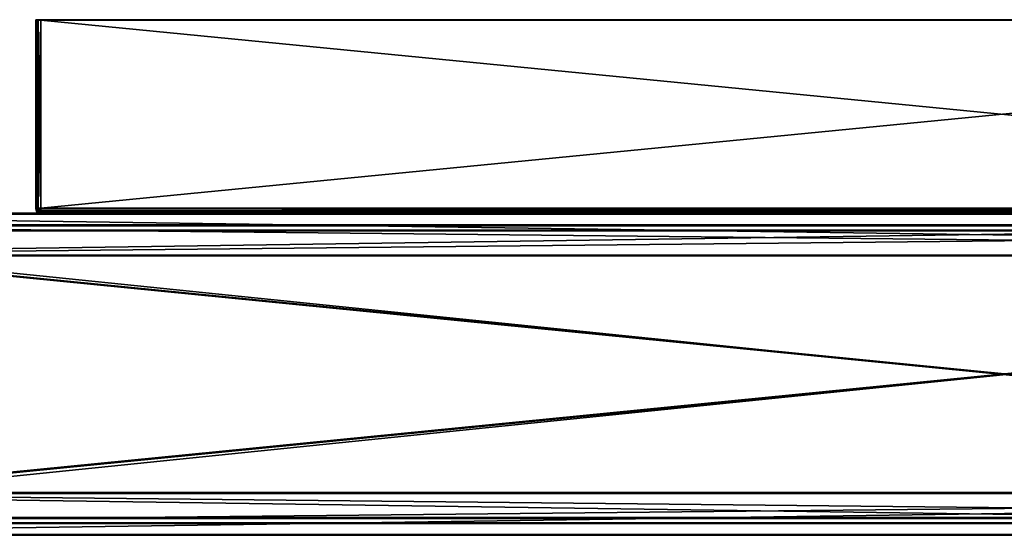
# Model space of a CAD drawing. Extents: x 3 to 633, y 0 to 102.
# Tile 4 of 8: x 125 to 318, y 0 to 102. Entities that reach past the tile are written whole.
import ezdxf

# ---------------------------------------------------------------- set-up
doc = ezdxf.new("R2010")
doc.units = 0
doc.header["$LTSCALE"] = 25.4
doc.layers.get('0').update_dxf_attribs({"color": 13, "linetype": 'CONTINUOUS'})

# ---------------------------------------------------------------- blocks, each defined once
blk = doc.blocks.new('SOFT-WALL-LED-60X6-7541-75')
at = {"color": 251}
for p, q in [((128.15, 101.46, 48.96), (128.15, 101.57, 13.96)), ((128.15, 101.57, 13.96), (128.15, 64.57, 13.85)), ((128.28, 101.57, 13.46), (128.15, 101.57, 13.96)), ((128.15, 101.46, 48.96), (128.15, 101.57, 13.96)), ((128.15, 101.57, 13.96), (128.15, 64.57, 13.85)), ((128.28, 101.57, 13.46), (128.15, 101.57, 13.96)), ((128.15, 64.46, 48.85), (128.15, 101.46, 48.96)), ((128.15, 101.46, 48.96), (128.28, 101.46, 49.46)), ((128.15, 101.46, 48.96), (128.28, 101.46, 49.46)), ((128.15, 64.46, 48.85), (128.15, 101.46, 48.96)), ((128.65, 101.57, 13.1), (128.28, 101.57, 13.46)), ((128.28, 64.57, 13.35), (128.28, 101.57, 13.46)), ((128.65, 101.57, 13.1), (128.28, 101.57, 13.46)), ((128.28, 64.57, 13.35), (128.28, 101.57, 13.46)), ((128.28, 101.46, 49.46), (128.65, 101.46, 49.83)), ((128.28, 64.46, 49.35), (128.28, 101.46, 49.46)), ((128.28, 101.46, 49.46), (128.65, 101.46, 49.83)), ((128.28, 64.46, 49.35), (128.28, 101.46, 49.46)), ((129.15, 101.57, 12.96), (128.65, 101.57, 13.1)), ((128.65, 64.57, 12.99), (128.65, 101.57, 13.1)), ((129.15, 101.57, 12.96), (128.65, 101.57, 13.1)), ((128.65, 64.57, 12.99), (128.65, 101.57, 13.1)), ((128.65, 101.46, 49.83), (129.15, 101.46, 49.96)), ((128.65, 64.46, 49.72), (128.65, 101.46, 49.83)), ((128.65, 101.46, 49.83), (129.15, 101.46, 49.96)), ((128.65, 64.46, 49.72), (128.65, 101.46, 49.83)), ((129.15, 64.57, 12.85), (129.15, 101.57, 12.96)), ((129.15, 101.57, 12.96), (507.15, 101.57, 12.96)), ((129.15, 101.57, 12.96), (507.15, 101.57, 12.96)), ((129.15, 64.57, 12.85), (129.15, 101.57, 12.96)), ((507.15, 101.46, 49.96), (129.15, 101.46, 49.96)), ((129.15, 101.46, 49.96), (129.15, 64.46, 49.85)), ((507.15, 101.46, 49.96), (129.15, 101.46, 49.96)), ((129.15, 101.46, 49.96), (129.15, 64.46, 49.85)), ((128.15, 64.57, 13.85), (128.15, 64.46, 48.85)), ((128.28, 64.57, 13.35), (128.15, 64.57, 13.85)), ((128.28, 64.07, 13.85), (128.15, 64.57, 13.85)), ((128.28, 64.57, 13.35), (128.15, 64.57, 13.85)), ((128.15, 64.57, 13.85), (128.15, 64.46, 48.85)), ((128.28, 64.07, 13.85), (128.15, 64.57, 13.85)), ((128.28, 63.96, 48.85), (128.15, 64.46, 48.85)), ((128.15, 64.46, 48.85), (128.28, 64.46, 49.35)), ((128.28, 63.96, 48.85), (128.15, 64.46, 48.85)), ((128.28, 64.03, 49.1), (128.15, 64.46, 48.85)), ((128.28, 64.21, 49.28), (128.15, 64.46, 48.85)), ((128.28, 64.03, 49.1), (128.15, 64.46, 48.85)), ((128.15, 64.46, 48.85), (128.28, 64.46, 49.35)), ((128.28, 64.21, 49.28), (128.15, 64.46, 48.85)), ((128.65, 64.57, 12.99), (128.28, 64.57, 13.35)), ((128.28, 64.57, 13.35), (128.4, 64.14, 13.35)), ((128.28, 64.57, 13.35), (128.4, 64.14, 13.35)), ((128.65, 64.57, 12.99), (128.28, 64.57, 13.35)), ((128.28, 64.46, 49.35), (128.65, 64.46, 49.72)), ((128.28, 64.46, 49.35), (128.65, 64.46, 49.72)), ((128.28, 64.46, 49.35), (128.28, 64.21, 49.28)), ((128.28, 64.46, 49.35), (128.28, 64.21, 49.28)), ((128.28, 64.21, 49.28), (128.65, 64.03, 49.6)), ((128.28, 64.21, 49.28), (128.28, 64.03, 49.1)), ((128.28, 64.21, 49.28), (128.65, 64.03, 49.6)), ((128.28, 64.21, 49.28), (128.28, 64.03, 49.1)), ((128.4, 64.14, 13.35), (128.28, 64.07, 13.85)), ((128.4, 64.14, 13.35), (128.28, 64.07, 13.85)), ((128.65, 63.7, 13.85), (128.28, 64.07, 13.85)), ((128.28, 63.96, 48.85), (128.28, 64.07, 13.85)), ((128.65, 63.7, 13.85), (128.28, 64.07, 13.85)), ((128.28, 63.96, 48.85), (128.28, 64.07, 13.85)), ((128.28, 63.96, 48.85), (128.28, 64.03, 49.1)), ((128.28, 64.03, 49.1), (128.65, 63.71, 49.28)), ((128.28, 63.96, 48.85), (128.28, 64.03, 49.1)), ((128.28, 64.03, 49.1), (128.65, 63.71, 49.28)), ((128.65, 63.6, 48.85), (128.28, 63.96, 48.85)), ((128.65, 63.6, 48.85), (128.28, 63.96, 48.85)), ((128.72, 64.32, 12.98), (128.4, 64.14, 13.35)), ((128.72, 64.32, 12.98), (128.4, 64.14, 13.35)), ((128.72, 63.82, 13.35), (128.4, 64.14, 13.35)), ((128.72, 63.82, 13.35), (128.4, 64.14, 13.35)), ((129.15, 64.57, 12.85), (128.65, 64.57, 12.99)), ((128.65, 64.57, 12.99), (128.72, 64.32, 12.98)), ((128.65, 64.57, 12.99), (128.72, 64.32, 12.98)), ((129.15, 64.57, 12.85), (128.65, 64.57, 12.99)), ((128.65, 64.46, 49.72), (129.15, 64.46, 49.85)), ((128.65, 64.46, 49.72), (128.65, 64.03, 49.6)), ((128.65, 64.46, 49.72), (129.15, 64.46, 49.85)), ((128.65, 64.46, 49.72), (128.65, 64.03, 49.6)), ((128.65, 64.03, 49.6), (129.15, 63.96, 49.72)), ((128.65, 63.71, 49.28), (128.65, 64.03, 49.6)), ((128.65, 63.71, 49.28), (128.65, 64.03, 49.6)), ((128.65, 64.03, 49.6), (129.15, 63.96, 49.72)), ((128.72, 63.82, 13.35), (128.65, 63.7, 13.85)), ((128.72, 63.82, 13.35), (128.65, 63.7, 13.85)), ((128.72, 64.32, 12.98), (129.15, 64.57, 12.85)), ((128.72, 64.32, 12.98), (129.15, 64.57, 12.85)), ((128.72, 64.32, 12.98), (128.9, 64.14, 12.98)), ((128.72, 64.32, 12.98), (128.9, 64.14, 12.98)), ((128.9, 64.14, 12.98), (128.72, 63.82, 13.35)), ((128.9, 64.14, 12.98), (128.72, 63.82, 13.35)), ((129.15, 63.7, 13.35), (128.72, 63.82, 13.35)), ((129.15, 63.7, 13.35), (128.72, 63.82, 13.35)), ((128.9, 64.14, 12.98), (129.15, 64.57, 12.85)), ((128.9, 64.14, 12.98), (129.15, 64.57, 12.85)), ((129.15, 64.07, 12.98), (128.9, 64.14, 12.98)), ((129.15, 64.07, 12.98), (128.9, 64.14, 12.98)), ((507.15, 64.57, 12.85), (129.15, 64.57, 12.85)), ((129.15, 64.07, 12.98), (129.15, 64.57, 12.85)), ((507.15, 64.57, 12.85), (129.15, 64.57, 12.85)), ((129.15, 64.07, 12.98), (129.15, 64.57, 12.85)), ((129.15, 64.46, 49.85), (507.15, 64.46, 49.85)), ((129.15, 63.96, 49.72), (129.15, 64.46, 49.85)), ((129.15, 64.46, 49.85), (507.15, 64.46, 49.85)), ((129.15, 63.96, 49.72), (129.15, 64.46, 49.85)), ((129.15, 63.7, 13.35), (129.15, 64.07, 12.98)), ((129.15, 64.07, 12.98), (507.15, 64.07, 12.98)), ((129.15, 64.07, 12.98), (507.15, 64.07, 12.98)), ((129.15, 63.7, 13.35), (129.15, 64.07, 12.98)), ((129.15, 63.6, 49.35), (129.15, 63.96, 49.72)), ((507.15, 63.96, 49.72), (129.15, 63.96, 49.72)), ((129.15, 63.6, 49.35), (129.15, 63.96, 49.72)), ((507.15, 63.96, 49.72), (129.15, 63.96, 49.72)), ((603.15, 63.61, 0.6), (33.15, 63.61, 0.6)), ((603.15, 63.61, 0.6), (33.15, 63.61, 0.6)), ((33.15, 63.43, 60.6), (603.15, 63.43, 60.6)), ((33.15, 63.43, 60.6), (603.15, 63.43, 60.6)), ((128.65, 63.6, 48.85), (128.65, 63.71, 49.28)), ((128.65, 63.71, 49.28), (129.15, 63.6, 49.35)), ((128.65, 63.6, 48.85), (128.65, 63.71, 49.28)), ((128.65, 63.71, 49.28), (129.15, 63.6, 49.35)), ((129.15, 63.57, 13.85), (128.65, 63.7, 13.85)), ((128.65, 63.6, 48.85), (128.65, 63.7, 13.85)), ((129.15, 63.57, 13.85), (128.65, 63.7, 13.85)), ((128.65, 63.6, 48.85), (128.65, 63.7, 13.85)), ((129.15, 63.46, 48.85), (128.65, 63.6, 48.85)), ((129.15, 63.46, 48.85), (128.65, 63.6, 48.85)), ((129.15, 63.57, 13.85), (129.15, 63.7, 13.35)), ((129.15, 63.7, 13.35), (507.15, 63.7, 13.35)), ((129.15, 63.7, 13.35), (507.15, 63.7, 13.35)), ((129.15, 63.57, 13.85), (129.15, 63.7, 13.35)), ((129.15, 63.46, 48.85), (129.15, 63.6, 49.35)), ((507.15, 63.6, 49.35), (129.15, 63.6, 49.35)), ((129.15, 63.46, 48.85), (129.15, 63.6, 49.35)), ((507.15, 63.6, 49.35), (129.15, 63.6, 49.35)), ((129.15, 63.46, 48.85), (129.15, 63.57, 13.85)), ((129.15, 63.57, 13.85), (507.15, 63.57, 13.85)), ((129.15, 63.57, 13.85), (507.15, 63.57, 13.85)), ((129.15, 63.46, 48.85), (129.15, 63.57, 13.85)), ((507.15, 63.46, 48.85), (129.15, 63.46, 48.85)), ((507.15, 63.46, 48.85), (129.15, 63.46, 48.85)), ((33.15, 61.3, 2.89), (603.15, 61.3, 2.89)), ((33.15, 61.3, 2.89), (603.15, 61.3, 2.89)), ((603.15, 61.13, 58.29), (33.15, 61.13, 58.29)), ((603.15, 61.13, 58.29), (33.15, 61.13, 58.29)), ((603.15, 55.41, 0.57), (33.15, 55.41, 0.57)), ((603.15, 55.41, 0.57), (33.15, 55.41, 0.57)), ((603.15, 55.4, 2.87), (33.15, 55.4, 2.87)), ((603.15, 55.4, 2.87), (33.15, 55.4, 2.87)), ((33.15, 55.23, 60.57), (603.15, 55.23, 60.57)), ((603.15, 55.23, 58.27), (33.15, 55.23, 58.27)), ((33.15, 55.23, 60.57), (603.15, 55.23, 60.57)), ((603.15, 55.23, 58.27), (33.15, 55.23, 58.27)), ((33.15, 8.81, 0.43), (603.15, 8.81, 0.43)), ((33.15, 8.81, 0.43), (603.15, 8.81, 0.43)), ((33.15, 8.8, 2.73), (603.15, 8.8, 2.73)), ((33.15, 8.8, 2.73), (603.15, 8.8, 2.73)), ((603.15, 8.63, 60.43), (33.15, 8.63, 60.43)), ((33.15, 8.63, 58.13), (603.15, 8.63, 58.13)), ((603.15, 8.63, 60.43), (33.15, 8.63, 60.43)), ((33.15, 8.63, 58.13), (603.15, 8.63, 58.13)), ((603.15, 2.9, 2.71), (33.15, 2.9, 2.71)), ((603.15, 2.9, 2.71), (33.15, 2.9, 2.71)), ((33.15, 2.73, 58.11), (603.15, 2.73, 58.11)), ((33.15, 2.73, 58.11), (603.15, 2.73, 58.11)), ((33.15, 0.61, 0.41), (603.15, 0.61, 0.41)), ((33.15, 0.61, 0.41), (603.15, 0.61, 0.41)), ((603.15, 0.43, 60.41), (33.15, 0.43, 60.41)), ((603.15, 0.43, 60.41), (33.15, 0.43, 60.41))]:
    blk.add_line(p, q, dxfattribs=at)
at = {"color": 7}
for p, q in [((603.15, 61.13, 61.09), (33.15, 61.13, 61.09)), ((603.15, 61.13, 61.09), (33.15, 61.13, 61.09)), ((33.15, 61.12, 62.09), (603.15, 61.12, 62.09)), ((33.15, 61.12, 62.09), (603.15, 61.12, 62.09)), ((33.15, 60.3, 4.39), (603.15, 60.3, 4.39)), ((603.15, 60.3, 3.39), (33.15, 60.3, 3.39)), ((33.15, 60.3, 4.39), (603.15, 60.3, 4.39)), ((603.15, 60.3, 3.39), (33.15, 60.3, 3.39)), ((603.15, 3.9, 4.22), (33.15, 3.9, 4.22)), ((33.15, 3.9, 3.22), (603.15, 3.9, 3.22)), ((603.15, 3.9, 4.22), (33.15, 3.9, 4.22)), ((33.15, 3.9, 3.22), (603.15, 3.9, 3.22)), ((33.15, 2.73, 60.91), (603.15, 2.73, 60.91)), ((33.15, 2.73, 60.91), (603.15, 2.73, 60.91)), ((603.15, 2.72, 61.91), (33.15, 2.72, 61.91)), ((603.15, 2.72, 61.91), (33.15, 2.72, 61.91))]:
    blk.add_line(p, q, dxfattribs=at)
at = {"color": 0}
for p, q in [((603.15, 60.14, 56.79), (33.15, 60.14, 56.79)), ((33.15, 60.14, 57.79), (603.15, 60.14, 57.79)), ((603.15, 60.14, 56.79), (33.15, 60.14, 56.79)), ((33.15, 60.14, 57.79), (603.15, 60.14, 57.79)), ((33.15, 3.74, 56.62), (603.15, 3.74, 56.62)), ((603.15, 3.74, 57.62), (33.15, 3.74, 57.62)), ((33.15, 3.74, 56.62), (603.15, 3.74, 56.62)), ((603.15, 3.74, 57.62), (33.15, 3.74, 57.62))]:
    blk.add_line(p, q, dxfattribs=at)
at = {"color": 251}
mesh = blk.add_polyface(dxfattribs=at)
corners = [(128.15, 101.46, 48.96), (128.15, 64.57, 13.85), (128.15, 64.46, 48.85), (128.15, 101.57, 13.96)]
mesh.append_faces([[corners[k] for k in face] for face in [(0, 1, 2), (1, 0, 3)]], dxfattribs={"vtx0": -1, "color": 251})
mesh = blk.add_polyface(dxfattribs=at)
corners = [(128.65, 101.57, 13.1), (507.15, 101.57, 12.96), (129.15, 101.57, 12.96), (507.65, 101.57, 13.1), (128.28, 101.57, 13.46), (508.02, 101.57, 13.46), (128.15, 101.57, 13.96), (508.15, 101.57, 13.96), (128.15, 101.46, 48.96), (508.15, 101.46, 48.96), (128.28, 101.46, 49.46), (508.02, 101.46, 49.46), (128.65, 101.46, 49.83), (507.65, 101.46, 49.83), (129.15, 101.46, 49.96), (507.15, 101.46, 49.96)]
mesh.append_faces([[corners[k] for k in face] for face in [(0, 1, 2), (13, 14, 15)]], dxfattribs={"vtx0": -1, "color": 251})
mesh.append_faces([[corners[k] for k in face] for face in [(1, 0, 3), (3, 4, 5), (5, 6, 7), (7, 8, 9), (9, 10, 11), (11, 12, 13)]], dxfattribs={"vtx0": -1, "vtx1": -1, "color": 251})
mesh.append_faces([[corners[k] for k in face] for face in [(3, 0, 4), (5, 4, 6), (7, 6, 8), (9, 8, 10), (11, 10, 12), (13, 12, 14)]], dxfattribs={"vtx0": -1, "vtx2": -1, "color": 251})
mesh = blk.add_polyface(dxfattribs=at)
corners = [(128.15, 101.57, 13.96), (128.28, 64.57, 13.35), (128.15, 64.57, 13.85), (128.28, 101.57, 13.46)]
mesh.append_faces([[corners[k] for k in face] for face in [(0, 1, 2), (1, 0, 3)]], dxfattribs={"vtx0": -1, "color": 251})
mesh = blk.add_polyface(dxfattribs=at)
corners = [(128.28, 101.46, 49.46), (128.15, 64.46, 48.85), (128.28, 64.46, 49.35), (128.15, 101.46, 48.96)]
mesh.append_faces([[corners[k] for k in face] for face in [(0, 1, 2), (1, 0, 3)]], dxfattribs={"vtx0": -1, "color": 251})
mesh = blk.add_polyface(dxfattribs=at)
corners = [(128.28, 101.57, 13.46), (128.65, 64.57, 12.99), (128.28, 64.57, 13.35), (128.65, 101.57, 13.1)]
mesh.append_faces([[corners[k] for k in face] for face in [(0, 1, 2), (1, 0, 3)]], dxfattribs={"vtx0": -1, "color": 251})
mesh = blk.add_polyface(dxfattribs=at)
corners = [(128.65, 101.46, 49.83), (128.28, 64.46, 49.35), (128.65, 64.46, 49.72), (128.28, 101.46, 49.46)]
mesh.append_faces([[corners[k] for k in face] for face in [(0, 1, 2), (1, 0, 3)]], dxfattribs={"vtx0": -1, "color": 251})
mesh = blk.add_polyface(dxfattribs=at)
corners = [(129.15, 101.57, 12.96), (128.65, 64.57, 12.99), (128.65, 101.57, 13.1), (129.15, 64.57, 12.85)]
mesh.append_faces([[corners[k] for k in face] for face in [(0, 1, 2), (1, 0, 3)]], dxfattribs={"vtx0": -1, "color": 251})
mesh = blk.add_polyface(dxfattribs=at)
corners = [(129.15, 64.46, 49.85), (128.65, 101.46, 49.83), (128.65, 64.46, 49.72), (129.15, 101.46, 49.96)]
mesh.append_faces([[corners[k] for k in face] for face in [(0, 1, 2), (1, 0, 3)]], dxfattribs={"vtx0": -1, "color": 251})
mesh = blk.add_polyface(dxfattribs=at)
corners = [(507.15, 101.57, 12.96), (129.15, 64.57, 12.85), (129.15, 101.57, 12.96), (507.15, 64.57, 12.85)]
mesh.append_faces([[corners[k] for k in face] for face in [(0, 1, 2), (1, 0, 3)]], dxfattribs={"vtx0": -1, "color": 251})
mesh = blk.add_polyface(dxfattribs=at)
corners = [(507.15, 64.46, 49.85), (129.15, 101.46, 49.96), (129.15, 64.46, 49.85), (507.15, 101.46, 49.96)]
mesh.append_faces([[corners[k] for k in face] for face in [(0, 1, 2), (1, 0, 3)]], dxfattribs={"vtx0": -1, "color": 251})
mesh = blk.add_polyface(dxfattribs=at)
corners = [(128.15, 64.57, 13.85), (128.4, 64.14, 13.35), (128.28, 64.07, 13.85), (128.28, 64.57, 13.35)]
mesh.append_faces([[corners[k] for k in face] for face in [(0, 1, 2), (1, 0, 3)]], dxfattribs={"vtx0": -1, "color": 251})
mesh = blk.add_polyface(dxfattribs=at)
corners = [(128.15, 64.46, 48.85), (128.28, 64.07, 13.85), (128.28, 63.96, 48.85), (128.15, 64.57, 13.85)]
mesh.append_faces([[corners[k] for k in face] for face in [(0, 1, 2), (1, 0, 3)]], dxfattribs={"vtx0": -1, "color": 251})
mesh = blk.add_polyface(dxfattribs=at)
corners = [(128.15, 64.46, 48.85), (128.28, 63.96, 48.85), (128.28, 64.03, 49.1)]
mesh.append_faces([[corners[k] for k in face] for face in [(0, 1, 2)]], dxfattribs={"color": 251})
mesh = blk.add_polyface(dxfattribs=at)
corners = [(128.15, 64.46, 48.85), (128.28, 64.03, 49.1), (128.28, 64.21, 49.28)]
mesh.append_faces([[corners[k] for k in face] for face in [(0, 1, 2)]], dxfattribs={"color": 251})
mesh = blk.add_polyface(dxfattribs=at)
corners = [(128.15, 64.46, 48.85), (128.28, 64.21, 49.28), (128.28, 64.46, 49.35)]
mesh.append_faces([[corners[k] for k in face] for face in [(0, 1, 2)]], dxfattribs={"color": 251})
mesh = blk.add_polyface(dxfattribs=at)
corners = [(128.65, 64.57, 12.99), (128.4, 64.14, 13.35), (128.28, 64.57, 13.35), (128.72, 64.32, 12.98)]
mesh.append_faces([[corners[k] for k in face] for face in [(0, 1, 2), (1, 0, 3)]], dxfattribs={"vtx0": -1, "color": 251})
mesh = blk.add_polyface(dxfattribs=at)
corners = [(128.65, 64.46, 49.72), (128.28, 64.21, 49.28), (128.65, 64.03, 49.6), (128.28, 64.46, 49.35)]
mesh.append_faces([[corners[k] for k in face] for face in [(0, 1, 2), (1, 0, 3)]], dxfattribs={"vtx0": -1, "color": 251})
mesh = blk.add_polyface(dxfattribs=at)
corners = [(128.65, 64.03, 49.6), (128.28, 64.03, 49.1), (128.65, 63.71, 49.28), (128.28, 64.21, 49.28)]
mesh.append_faces([[corners[k] for k in face] for face in [(0, 1, 2), (1, 0, 3)]], dxfattribs={"vtx0": -1, "color": 251})
mesh = blk.add_polyface(dxfattribs=at)
corners = [(128.28, 64.07, 13.85), (128.72, 63.82, 13.35), (128.65, 63.7, 13.85), (128.4, 64.14, 13.35)]
mesh.append_faces([[corners[k] for k in face] for face in [(0, 1, 2), (1, 0, 3)]], dxfattribs={"vtx0": -1, "color": 251})
mesh = blk.add_polyface(dxfattribs=at)
corners = [(128.28, 63.96, 48.85), (128.65, 63.7, 13.85), (128.65, 63.6, 48.85), (128.28, 64.07, 13.85)]
mesh.append_faces([[corners[k] for k in face] for face in [(0, 1, 2), (1, 0, 3)]], dxfattribs={"vtx0": -1, "color": 251})
mesh = blk.add_polyface(dxfattribs=at)
corners = [(128.65, 63.71, 49.28), (128.28, 63.96, 48.85), (128.65, 63.6, 48.85), (128.28, 64.03, 49.1)]
mesh.append_faces([[corners[k] for k in face] for face in [(0, 1, 2), (1, 0, 3)]], dxfattribs={"vtx0": -1, "color": 251})
mesh = blk.add_polyface(dxfattribs=at)
corners = [(128.72, 64.32, 12.98), (128.72, 63.82, 13.35), (128.4, 64.14, 13.35), (128.9, 64.14, 12.98)]
mesh.append_faces([[corners[k] for k in face] for face in [(0, 1, 2), (1, 0, 3)]], dxfattribs={"vtx0": -1, "color": 251})
mesh = blk.add_polyface(dxfattribs=at)
corners = [(129.15, 64.57, 12.85), (128.72, 64.32, 12.98), (128.65, 64.57, 12.99)]
mesh.append_faces([[corners[k] for k in face] for face in [(0, 1, 2)]], dxfattribs={"color": 251})
mesh = blk.add_polyface(dxfattribs=at)
corners = [(129.15, 63.96, 49.72), (128.65, 64.46, 49.72), (128.65, 64.03, 49.6), (129.15, 64.46, 49.85)]
mesh.append_faces([[corners[k] for k in face] for face in [(0, 1, 2), (1, 0, 3)]], dxfattribs={"vtx0": -1, "color": 251})
mesh = blk.add_polyface(dxfattribs=at)
corners = [(129.15, 63.6, 49.35), (128.65, 64.03, 49.6), (128.65, 63.71, 49.28), (129.15, 63.96, 49.72)]
mesh.append_faces([[corners[k] for k in face] for face in [(0, 1, 2), (1, 0, 3)]], dxfattribs={"vtx0": -1, "color": 251})
mesh = blk.add_polyface(dxfattribs=at)
corners = [(129.15, 63.57, 13.85), (128.72, 63.82, 13.35), (129.15, 63.7, 13.35), (128.65, 63.7, 13.85)]
mesh.append_faces([[corners[k] for k in face] for face in [(0, 1, 2), (1, 0, 3)]], dxfattribs={"vtx0": -1, "color": 251})
mesh = blk.add_polyface(dxfattribs=at)
corners = [(129.15, 64.57, 12.85), (128.9, 64.14, 12.98), (128.72, 64.32, 12.98)]
mesh.append_faces([[corners[k] for k in face] for face in [(0, 1, 2)]], dxfattribs={"color": 251})
mesh = blk.add_polyface(dxfattribs=at)
corners = [(128.9, 64.14, 12.98), (129.15, 63.7, 13.35), (128.72, 63.82, 13.35), (129.15, 64.07, 12.98)]
mesh.append_faces([[corners[k] for k in face] for face in [(0, 1, 2), (1, 0, 3)]], dxfattribs={"vtx0": -1, "color": 251})
mesh = blk.add_polyface(dxfattribs=at)
corners = [(129.15, 64.07, 12.98), (128.9, 64.14, 12.98), (129.15, 64.57, 12.85)]
mesh.append_faces([[corners[k] for k in face] for face in [(0, 1, 2)]], dxfattribs={"color": 251})
mesh = blk.add_polyface(dxfattribs=at)
corners = [(507.15, 64.57, 12.85), (129.15, 64.07, 12.98), (129.15, 64.57, 12.85), (507.15, 64.07, 12.98)]
mesh.append_faces([[corners[k] for k in face] for face in [(0, 1, 2), (1, 0, 3)]], dxfattribs={"vtx0": -1, "color": 251})
mesh = blk.add_polyface(dxfattribs=at)
corners = [(507.15, 63.96, 49.72), (129.15, 64.46, 49.85), (129.15, 63.96, 49.72), (507.15, 64.46, 49.85)]
mesh.append_faces([[corners[k] for k in face] for face in [(0, 1, 2), (1, 0, 3)]], dxfattribs={"vtx0": -1, "color": 251})
mesh = blk.add_polyface(dxfattribs=at)
corners = [(507.15, 64.07, 12.98), (129.15, 63.7, 13.35), (129.15, 64.07, 12.98), (507.15, 63.7, 13.35)]
mesh.append_faces([[corners[k] for k in face] for face in [(0, 1, 2), (1, 0, 3)]], dxfattribs={"vtx0": -1, "color": 251})
mesh = blk.add_polyface(dxfattribs=at)
corners = [(507.15, 63.96, 49.72), (129.15, 63.6, 49.35), (507.15, 63.6, 49.35), (129.15, 63.96, 49.72)]
mesh.append_faces([[corners[k] for k in face] for face in [(0, 1, 2), (1, 0, 3)]], dxfattribs={"vtx0": -1, "color": 251})
mesh = blk.add_polyface(dxfattribs=at)
corners = [(5.43, 45.09, 0.54), (3.15, 30.61, 0.5), (3.15, 33.61, 0.51), (5.43, 19.13, 0.46), (11.94, 54.82, 0.57), (11.35, 33.61, 0.51), (14.27, 44.51, 0.54), (21.67, 61.33, 0.59), (22.25, 52.49, 0.56), (33.15, 63.61, 0.6), (33.15, 55.41, 0.57), (603.15, 63.61, 0.6), (603.15, 55.41, 0.57), (614.63, 61.33, 0.59), (614.05, 52.49, 0.56), (622.03, 44.51, 0.54), (624.36, 54.82, 0.57), (624.95, 33.61, 0.51), (630.87, 45.09, 0.54), (624.95, 30.61, 0.5), (11.35, 30.61, 0.5), (11.94, 9.4, 0.43), (14.27, 19.71, 0.47), (21.67, 2.89, 0.41), (22.25, 11.73, 0.44), (33.15, 0.61, 0.41), (33.15, 8.81, 0.43), (603.15, 8.81, 0.43), (603.15, 0.61, 0.41), (614.05, 11.73, 0.44), (614.63, 2.89, 0.41), (622.03, 19.71, 0.47), (624.36, 9.4, 0.43), (630.87, 19.13, 0.46), (633.15, 33.61, 0.51), (633.15, 30.61, 0.5)]
mesh.append_faces([[corners[k] for k in face] for face in [(0, 1, 2), (33, 34, 35)]], dxfattribs={"vtx0": -1, "color": 251})
mesh.append_faces([[corners[k] for k in face] for face in [(1, 0, 3), (5, 4, 6), (6, 7, 8), (8, 9, 10), (10, 11, 12), (12, 13, 14), (14, 13, 15), (15, 16, 17), (17, 18, 19), (3, 20, 21), (20, 3, 5), (21, 22, 23), (23, 24, 25), (25, 27, 28), (28, 29, 30), (30, 31, 32), (32, 19, 33)]], dxfattribs={"vtx0": -1, "vtx1": -1, "color": 251})
mesh.append_faces([[corners[k] for k in face] for face in [(3, 4, 5), (33, 19, 18)]], dxfattribs={"vtx0": -1, "vtx1": -1, "vtx2": -1, "color": 251})
mesh.append_faces([[corners[k] for k in face] for face in [(3, 0, 4), (6, 4, 7), (8, 7, 9), (10, 9, 11), (12, 11, 13), (15, 13, 16), (17, 16, 18), (21, 20, 22), (23, 22, 24), (25, 24, 26), (25, 26, 27), (28, 27, 29), (30, 29, 31), (32, 31, 19), (33, 18, 34)]], dxfattribs={"vtx0": -1, "vtx2": -1, "color": 251})
mesh = blk.add_polyface(dxfattribs=at)
corners = [(5.43, 18.95, 60.46), (3.15, 33.43, 60.51), (3.15, 30.43, 60.5), (5.43, 44.91, 60.54), (11.94, 9.21, 60.43), (11.35, 30.43, 60.5), (14.27, 19.53, 60.47), (21.67, 2.71, 60.41), (22.25, 11.55, 60.44), (33.15, 0.43, 60.41), (33.15, 8.63, 60.43), (603.15, 0.43, 60.41), (603.15, 8.63, 60.43), (614.63, 2.71, 60.41), (614.05, 11.55, 60.44), (622.03, 19.53, 60.47), (624.36, 9.21, 60.43), (624.95, 30.43, 60.5), (630.87, 18.95, 60.46), (624.95, 33.43, 60.51), (11.35, 33.43, 60.51), (11.94, 54.64, 60.57), (14.27, 44.33, 60.54), (21.67, 61.14, 60.59), (22.25, 52.31, 60.56), (33.15, 63.43, 60.6), (33.15, 55.23, 60.57), (603.15, 55.23, 60.57), (603.15, 63.43, 60.6), (614.05, 52.31, 60.56), (614.63, 61.14, 60.59), (622.03, 44.33, 60.54), (624.36, 54.64, 60.57), (630.87, 44.91, 60.54), (633.15, 30.43, 60.5), (633.15, 33.43, 60.51)]
mesh.append_faces([[corners[k] for k in face] for face in [(0, 1, 2), (33, 34, 35)]], dxfattribs={"vtx0": -1, "color": 251})
mesh.append_faces([[corners[k] for k in face] for face in [(1, 0, 3), (5, 4, 6), (6, 7, 8), (8, 9, 10), (10, 11, 12), (12, 13, 14), (14, 13, 15), (15, 16, 17), (17, 18, 19), (3, 20, 21), (20, 3, 5), (21, 22, 23), (23, 24, 25), (25, 27, 28), (28, 29, 30), (30, 31, 32), (32, 19, 33)]], dxfattribs={"vtx0": -1, "vtx1": -1, "color": 251})
mesh.append_faces([[corners[k] for k in face] for face in [(3, 4, 5), (33, 19, 18)]], dxfattribs={"vtx0": -1, "vtx1": -1, "vtx2": -1, "color": 251})
mesh.append_faces([[corners[k] for k in face] for face in [(3, 0, 4), (6, 4, 7), (8, 7, 9), (10, 9, 11), (12, 11, 13), (15, 13, 16), (17, 16, 18), (21, 20, 22), (23, 22, 24), (25, 24, 26), (25, 26, 27), (28, 27, 29), (30, 29, 31), (32, 31, 19), (33, 18, 34)]], dxfattribs={"vtx0": -1, "vtx2": -1, "color": 251})
mesh = blk.add_polyface(dxfattribs=at)
corners = [(33.15, 63.43, 60.6), (603.15, 63.61, 0.6), (33.15, 63.61, 0.6), (603.15, 63.43, 60.6)]
mesh.append_faces([[corners[k] for k in face] for face in [(0, 1, 2), (1, 0, 3)]], dxfattribs={"vtx0": -1, "color": 251})
mesh = blk.add_polyface(dxfattribs=at)
corners = [(129.15, 63.6, 49.35), (128.65, 63.6, 48.85), (129.15, 63.46, 48.85), (128.65, 63.71, 49.28)]
mesh.append_faces([[corners[k] for k in face] for face in [(0, 1, 2), (1, 0, 3)]], dxfattribs={"vtx0": -1, "color": 251})
mesh = blk.add_polyface(dxfattribs=at)
corners = [(129.15, 63.46, 48.85), (128.65, 63.7, 13.85), (129.15, 63.57, 13.85), (128.65, 63.6, 48.85)]
mesh.append_faces([[corners[k] for k in face] for face in [(0, 1, 2), (1, 0, 3)]], dxfattribs={"vtx0": -1, "color": 251})
mesh = blk.add_polyface(dxfattribs=at)
corners = [(507.15, 63.57, 13.85), (129.15, 63.7, 13.35), (507.15, 63.7, 13.35), (129.15, 63.57, 13.85)]
mesh.append_faces([[corners[k] for k in face] for face in [(0, 1, 2), (1, 0, 3)]], dxfattribs={"vtx0": -1, "color": 251})
mesh = blk.add_polyface(dxfattribs=at)
corners = [(507.15, 63.6, 49.35), (129.15, 63.46, 48.85), (507.15, 63.46, 48.85), (129.15, 63.6, 49.35)]
mesh.append_faces([[corners[k] for k in face] for face in [(0, 1, 2), (1, 0, 3)]], dxfattribs={"vtx0": -1, "color": 251})
mesh = blk.add_polyface(dxfattribs=at)
corners = [(507.15, 63.46, 48.85), (129.15, 63.57, 13.85), (507.15, 63.57, 13.85), (129.15, 63.46, 48.85)]
mesh.append_faces([[corners[k] for k in face] for face in [(0, 1, 2), (1, 0, 3)]], dxfattribs={"vtx0": -1, "color": 251})
mesh = blk.add_polyface(dxfattribs=at)
corners = [(7.56, 20, 2.77), (5.45, 33.6, 2.81), (5.45, 30.6, 2.8), (7.56, 44.2, 2.84), (13.56, 11.02, 2.74), (11.35, 30.6, 2.8), (14.27, 19.7, 2.77), (22.55, 5.01, 2.72), (22.25, 11.72, 2.74), (33.15, 8.8, 2.73), (33.15, 2.9, 2.71), (603.15, 2.9, 2.71), (603.15, 8.8, 2.73), (613.75, 5.01, 2.72), (614.05, 11.72, 2.74), (622.74, 11.02, 2.74), (622.03, 19.7, 2.77), (624.95, 30.6, 2.8), (628.74, 20, 2.77), (624.95, 33.6, 2.81), (11.35, 33.6, 2.81), (13.56, 53.19, 2.87), (14.27, 44.5, 2.84), (22.55, 59.19, 2.89), (22.25, 52.48, 2.86), (33.15, 55.4, 2.87), (33.15, 61.3, 2.89), (603.15, 55.4, 2.87), (603.15, 61.3, 2.89), (614.05, 52.48, 2.86), (613.75, 59.19, 2.89), (622.74, 53.19, 2.87), (622.03, 44.5, 2.84), (628.74, 44.2, 2.84), (630.85, 30.6, 2.8), (630.85, 33.6, 2.81)]
mesh.append_faces([[corners[k] for k in face] for face in [(0, 1, 2), (33, 34, 35)]], dxfattribs={"vtx0": -1, "color": 251})
mesh.append_faces([[corners[k] for k in face] for face in [(1, 0, 3), (5, 4, 6), (6, 7, 8), (8, 7, 9), (9, 11, 12), (12, 13, 14), (14, 15, 16), (16, 15, 17), (17, 18, 19), (3, 20, 21), (20, 3, 5), (21, 22, 23), (23, 25, 26), (26, 27, 28), (28, 29, 30), (30, 29, 31), (31, 19, 33)]], dxfattribs={"vtx0": -1, "vtx1": -1, "color": 251})
mesh.append_faces([[corners[k] for k in face] for face in [(3, 4, 5), (33, 19, 18)]], dxfattribs={"vtx0": -1, "vtx1": -1, "vtx2": -1, "color": 251})
mesh.append_faces([[corners[k] for k in face] for face in [(3, 0, 4), (6, 4, 7), (9, 7, 10), (9, 10, 11), (12, 11, 13), (14, 13, 15), (17, 15, 18), (21, 20, 22), (23, 22, 24), (23, 24, 25), (26, 25, 27), (28, 27, 29), (31, 29, 32), (31, 32, 19), (33, 18, 34)]], dxfattribs={"vtx0": -1, "vtx2": -1, "color": 251})
at = {"color": 7}
mesh = blk.add_polyface(dxfattribs=at)
corners = [(7.56, 44.03, 61.04), (5.45, 30.43, 61), (5.45, 33.43, 61.01), (7.56, 19.83, 60.97), (13.56, 53.01, 61.07), (13.56, 10.84, 60.94), (22.55, 59.02, 61.08), (22.55, 4.83, 60.92), (33.15, 61.13, 61.09), (33.15, 2.73, 60.91), (603.15, 61.13, 61.09), (603.15, 2.73, 60.91), (613.75, 59.02, 61.08), (613.75, 4.83, 60.92), (622.74, 53.01, 61.07), (622.74, 10.84, 60.94), (628.74, 44.03, 61.04), (628.74, 19.83, 60.97), (630.85, 33.43, 61.01), (630.85, 30.43, 61)]
mesh.append_faces([[corners[k] for k in face] for face in [(0, 1, 2), (17, 18, 19)]], dxfattribs={"vtx0": -1, "color": 7})
mesh.append_faces([[corners[k] for k in face] for face in [(1, 0, 3), (3, 4, 5), (5, 6, 7), (7, 8, 9), (9, 10, 11), (11, 12, 13), (13, 14, 15), (15, 16, 17)]], dxfattribs={"vtx0": -1, "vtx1": -1, "color": 7})
mesh.append_faces([[corners[k] for k in face] for face in [(3, 0, 4), (5, 4, 6), (7, 6, 8), (9, 8, 10), (11, 10, 12), (13, 12, 14), (15, 14, 16), (17, 16, 18)]], dxfattribs={"vtx0": -1, "vtx2": -1, "color": 7})
at = {"color": 251}
mesh = blk.add_polyface(dxfattribs=at)
corners = [(7.56, 44.03, 58.24), (5.45, 30.43, 58.2), (5.45, 33.43, 58.21), (7.56, 19.83, 58.17), (13.56, 53.02, 58.27), (11.35, 33.43, 58.21), (14.27, 44.33, 58.24), (22.55, 59.03, 58.28), (22.25, 52.31, 58.26), (33.15, 55.23, 58.27), (33.15, 61.13, 58.29), (603.15, 61.13, 58.29), (603.15, 55.23, 58.27), (613.75, 59.03, 58.28), (614.05, 52.31, 58.26), (622.74, 53.02, 58.27), (622.03, 44.33, 58.24), (624.95, 33.43, 58.21), (628.74, 44.03, 58.24), (624.95, 30.43, 58.2), (11.35, 30.43, 58.2), (13.56, 10.85, 58.14), (14.27, 19.53, 58.17), (22.55, 4.84, 58.12), (22.25, 11.55, 58.14), (33.15, 8.63, 58.13), (33.15, 2.73, 58.11), (603.15, 8.63, 58.13), (603.15, 2.73, 58.11), (614.05, 11.55, 58.14), (613.75, 4.84, 58.12), (622.74, 10.85, 58.14), (622.03, 19.53, 58.17), (628.74, 19.83, 58.17), (630.85, 33.43, 58.21), (630.85, 30.43, 58.2)]
mesh.append_faces([[corners[k] for k in face] for face in [(0, 1, 2), (33, 34, 35)]], dxfattribs={"vtx0": -1, "color": 251})
mesh.append_faces([[corners[k] for k in face] for face in [(1, 0, 3), (5, 4, 6), (6, 7, 8), (8, 7, 9), (9, 11, 12), (12, 13, 14), (14, 15, 16), (16, 15, 17), (17, 18, 19), (3, 20, 21), (20, 3, 5), (21, 22, 23), (23, 25, 26), (26, 27, 28), (28, 29, 30), (30, 29, 31), (31, 19, 33)]], dxfattribs={"vtx0": -1, "vtx1": -1, "color": 251})
mesh.append_faces([[corners[k] for k in face] for face in [(3, 4, 5), (33, 19, 18)]], dxfattribs={"vtx0": -1, "vtx1": -1, "vtx2": -1, "color": 251})
mesh.append_faces([[corners[k] for k in face] for face in [(3, 0, 4), (6, 4, 7), (9, 7, 10), (9, 10, 11), (12, 11, 13), (14, 13, 15), (17, 15, 18), (21, 20, 22), (23, 22, 24), (23, 24, 25), (26, 25, 27), (28, 27, 29), (31, 29, 32), (31, 32, 19), (33, 18, 34)]], dxfattribs={"vtx0": -1, "vtx2": -1, "color": 251})
at = {"color": 7}
mesh = blk.add_polyface(dxfattribs=at)
corners = [(7.56, 19.82, 61.97), (5.45, 33.42, 62.01), (5.45, 30.42, 62), (7.56, 44.02, 62.04), (13.56, 10.84, 61.94), (13.56, 53.01, 62.07), (22.55, 4.83, 61.92), (22.55, 59.01, 62.08), (33.15, 2.72, 61.91), (33.15, 61.12, 62.09), (603.15, 2.72, 61.91), (603.15, 61.12, 62.09), (613.75, 4.83, 61.92), (613.75, 59.01, 62.08), (622.74, 10.84, 61.94), (622.74, 53.01, 62.07), (628.74, 19.82, 61.97), (628.74, 44.02, 62.04), (630.85, 30.42, 62), (630.85, 33.42, 62.01)]
mesh.append_faces([[corners[k] for k in face] for face in [(0, 1, 2), (17, 18, 19)]], dxfattribs={"vtx0": -1, "color": 7})
mesh.append_faces([[corners[k] for k in face] for face in [(1, 0, 3), (3, 4, 5), (5, 6, 7), (7, 8, 9), (9, 10, 11), (11, 12, 13), (13, 14, 15), (15, 16, 17)]], dxfattribs={"vtx0": -1, "vtx1": -1, "color": 7})
mesh.append_faces([[corners[k] for k in face] for face in [(3, 0, 4), (5, 4, 6), (7, 6, 8), (9, 8, 10), (11, 10, 12), (13, 12, 14), (15, 14, 16), (17, 16, 18)]], dxfattribs={"vtx0": -1, "vtx2": -1, "color": 7})
mesh = blk.add_polyface(dxfattribs=at)
corners = [(8.48, 20.38, 4.27), (6.45, 33.6, 4.31), (6.45, 30.6, 4.3), (8.48, 43.82, 4.34), (14.27, 11.72, 4.24), (14.27, 52.48, 4.36), (22.93, 5.93, 4.22), (22.93, 58.27, 4.38), (33.15, 3.9, 4.22), (33.15, 60.3, 4.39), (603.15, 3.9, 4.22), (603.15, 60.3, 4.39), (613.37, 5.93, 4.22), (613.37, 58.27, 4.38), (622.03, 11.72, 4.24), (622.03, 52.48, 4.36), (627.82, 20.38, 4.27), (627.82, 43.82, 4.34), (629.85, 30.6, 4.3), (629.85, 33.6, 4.31)]
mesh.append_faces([[corners[k] for k in face] for face in [(0, 1, 2), (17, 18, 19)]], dxfattribs={"vtx0": -1, "color": 7})
mesh.append_faces([[corners[k] for k in face] for face in [(1, 0, 3), (3, 4, 5), (5, 6, 7), (7, 8, 9), (9, 10, 11), (11, 12, 13), (13, 14, 15), (15, 16, 17)]], dxfattribs={"vtx0": -1, "vtx1": -1, "color": 7})
mesh.append_faces([[corners[k] for k in face] for face in [(3, 0, 4), (5, 4, 6), (7, 6, 8), (9, 8, 10), (11, 10, 12), (13, 12, 14), (15, 14, 16), (17, 16, 18)]], dxfattribs={"vtx0": -1, "vtx2": -1, "color": 7})
mesh = blk.add_polyface(dxfattribs=at)
corners = [(8.48, 43.82, 3.34), (6.45, 30.6, 3.3), (6.45, 33.6, 3.31), (8.48, 20.38, 3.27), (14.27, 52.48, 3.36), (14.27, 11.72, 3.24), (22.93, 58.27, 3.38), (22.93, 5.93, 3.22), (33.15, 60.3, 3.39), (33.15, 3.9, 3.22), (603.15, 60.3, 3.39), (603.15, 3.9, 3.22), (613.37, 58.27, 3.38), (613.37, 5.93, 3.22), (622.03, 52.48, 3.36), (622.03, 11.72, 3.24), (627.82, 43.82, 3.34), (627.82, 20.38, 3.27), (629.85, 33.6, 3.31), (629.85, 30.6, 3.3)]
mesh.append_faces([[corners[k] for k in face] for face in [(0, 1, 2), (17, 18, 19)]], dxfattribs={"vtx0": -1, "color": 7})
mesh.append_faces([[corners[k] for k in face] for face in [(1, 0, 3), (3, 4, 5), (5, 6, 7), (7, 8, 9), (9, 10, 11), (11, 12, 13), (13, 14, 15), (15, 16, 17)]], dxfattribs={"vtx0": -1, "vtx1": -1, "color": 7})
mesh.append_faces([[corners[k] for k in face] for face in [(3, 0, 4), (5, 4, 6), (7, 6, 8), (9, 8, 10), (11, 10, 12), (13, 12, 14), (15, 14, 16), (17, 16, 18)]], dxfattribs={"vtx0": -1, "vtx2": -1, "color": 7})
at = {"color": 0}
mesh = blk.add_polyface(dxfattribs=at)
corners = [(8.48, 43.66, 56.74), (6.45, 30.44, 56.7), (6.45, 33.44, 56.71), (8.48, 20.22, 56.67), (14.27, 52.32, 56.76), (14.27, 11.56, 56.64), (22.93, 58.11, 56.78), (22.93, 5.77, 56.62), (33.15, 60.14, 56.79), (33.15, 3.74, 56.62), (603.15, 60.14, 56.79), (603.15, 3.74, 56.62), (613.37, 58.11, 56.78), (613.37, 5.77, 56.62), (622.03, 52.32, 56.76), (622.03, 11.56, 56.64), (627.82, 43.66, 56.74), (627.82, 20.22, 56.67), (629.85, 33.44, 56.71), (629.85, 30.44, 56.7)]
mesh.append_faces([[corners[k] for k in face] for face in [(0, 1, 2), (17, 18, 19)]], dxfattribs={"vtx0": -1, "color": 0})
mesh.append_faces([[corners[k] for k in face] for face in [(1, 0, 3), (3, 4, 5), (5, 6, 7), (7, 8, 9), (9, 10, 11), (11, 12, 13), (13, 14, 15), (15, 16, 17)]], dxfattribs={"vtx0": -1, "vtx1": -1, "color": 0})
mesh.append_faces([[corners[k] for k in face] for face in [(3, 0, 4), (5, 4, 6), (7, 6, 8), (9, 8, 10), (11, 10, 12), (13, 12, 14), (15, 14, 16), (17, 16, 18)]], dxfattribs={"vtx0": -1, "vtx2": -1, "color": 0})
mesh = blk.add_polyface(dxfattribs=at)
corners = [(8.48, 20.22, 57.67), (6.45, 33.44, 57.71), (6.45, 30.44, 57.7), (8.48, 43.65, 57.74), (14.27, 11.56, 57.64), (14.27, 52.32, 57.76), (22.93, 5.77, 57.62), (22.93, 58.1, 57.78), (33.15, 3.74, 57.62), (33.15, 60.14, 57.79), (603.15, 3.74, 57.62), (603.15, 60.14, 57.79), (613.37, 5.77, 57.62), (613.37, 58.1, 57.78), (622.03, 11.56, 57.64), (622.03, 52.32, 57.76), (627.82, 20.22, 57.67), (627.82, 43.65, 57.74), (629.85, 30.44, 57.7), (629.85, 33.44, 57.71)]
mesh.append_faces([[corners[k] for k in face] for face in [(0, 1, 2), (17, 18, 19)]], dxfattribs={"vtx0": -1, "color": 0})
mesh.append_faces([[corners[k] for k in face] for face in [(1, 0, 3), (3, 4, 5), (5, 6, 7), (7, 8, 9), (9, 10, 11), (11, 12, 13), (13, 14, 15), (15, 16, 17)]], dxfattribs={"vtx0": -1, "vtx1": -1, "color": 0})
mesh.append_faces([[corners[k] for k in face] for face in [(3, 0, 4), (5, 4, 6), (7, 6, 8), (9, 8, 10), (11, 10, 12), (13, 12, 14), (15, 14, 16), (17, 16, 18)]], dxfattribs={"vtx0": -1, "vtx2": -1, "color": 0})
at = {"color": 251}
mesh = blk.add_polyface(dxfattribs=at)
corners = [(603.15, 61.13, 58.29), (33.15, 61.3, 2.89), (603.15, 61.3, 2.89), (33.15, 61.13, 58.29)]
mesh.append_faces([[corners[k] for k in face] for face in [(0, 1, 2), (1, 0, 3)]], dxfattribs={"vtx0": -1, "color": 251})
at = {"color": 7}
mesh = blk.add_polyface(dxfattribs=at)
corners = [(33.15, 61.12, 62.09), (603.15, 61.13, 61.09), (33.15, 61.13, 61.09), (603.15, 61.12, 62.09)]
mesh.append_faces([[corners[k] for k in face] for face in [(0, 1, 2), (1, 0, 3)]], dxfattribs={"vtx0": -1, "color": 7})
mesh = blk.add_polyface(dxfattribs=at)
corners = [(33.15, 60.3, 4.39), (603.15, 60.3, 3.39), (33.15, 60.3, 3.39), (603.15, 60.3, 4.39)]
mesh.append_faces([[corners[k] for k in face] for face in [(0, 1, 2), (1, 0, 3)]], dxfattribs={"vtx0": -1, "color": 7})
at = {"color": 0}
mesh = blk.add_polyface(dxfattribs=at)
corners = [(33.15, 60.14, 57.79), (603.15, 60.14, 56.79), (33.15, 60.14, 56.79), (603.15, 60.14, 57.79)]
mesh.append_faces([[corners[k] for k in face] for face in [(0, 1, 2), (1, 0, 3)]], dxfattribs={"vtx0": -1, "color": 0})
at = {"color": 251}
mesh = blk.add_polyface(dxfattribs=at)
corners = [(603.15, 55.4, 2.87), (33.15, 55.41, 0.57), (603.15, 55.41, 0.57), (33.15, 55.4, 2.87)]
mesh.append_faces([[corners[k] for k in face] for face in [(0, 1, 2), (1, 0, 3)]], dxfattribs={"vtx0": -1, "color": 251})
mesh = blk.add_polyface(dxfattribs=at)
corners = [(603.15, 55.23, 60.57), (33.15, 55.23, 58.27), (603.15, 55.23, 58.27), (33.15, 55.23, 60.57)]
mesh.append_faces([[corners[k] for k in face] for face in [(0, 1, 2), (1, 0, 3)]], dxfattribs={"vtx0": -1, "color": 251})
mesh = blk.add_polyface(dxfattribs=at)
corners = [(33.15, 8.8, 2.73), (603.15, 8.81, 0.43), (33.15, 8.81, 0.43), (603.15, 8.8, 2.73)]
mesh.append_faces([[corners[k] for k in face] for face in [(0, 1, 2), (1, 0, 3)]], dxfattribs={"vtx0": -1, "color": 251})
mesh = blk.add_polyface(dxfattribs=at)
corners = [(33.15, 8.63, 60.43), (603.15, 8.63, 58.13), (33.15, 8.63, 58.13), (603.15, 8.63, 60.43)]
mesh.append_faces([[corners[k] for k in face] for face in [(0, 1, 2), (1, 0, 3)]], dxfattribs={"vtx0": -1, "color": 251})
at = {"color": 7}
mesh = blk.add_polyface(dxfattribs=at)
corners = [(603.15, 3.9, 4.22), (33.15, 3.9, 3.22), (603.15, 3.9, 3.22), (33.15, 3.9, 4.22)]
mesh.append_faces([[corners[k] for k in face] for face in [(0, 1, 2), (1, 0, 3)]], dxfattribs={"vtx0": -1, "color": 7})
at = {"color": 0}
mesh = blk.add_polyface(dxfattribs=at)
corners = [(603.15, 3.74, 57.62), (33.15, 3.74, 56.62), (603.15, 3.74, 56.62), (33.15, 3.74, 57.62)]
mesh.append_faces([[corners[k] for k in face] for face in [(0, 1, 2), (1, 0, 3)]], dxfattribs={"vtx0": -1, "color": 0})
at = {"color": 251}
mesh = blk.add_polyface(dxfattribs=at)
corners = [(33.15, 2.73, 58.11), (603.15, 2.9, 2.71), (33.15, 2.9, 2.71), (603.15, 2.73, 58.11)]
mesh.append_faces([[corners[k] for k in face] for face in [(0, 1, 2), (1, 0, 3)]], dxfattribs={"vtx0": -1, "color": 251})
at = {"color": 7}
mesh = blk.add_polyface(dxfattribs=at)
corners = [(603.15, 2.72, 61.91), (33.15, 2.73, 60.91), (603.15, 2.73, 60.91), (33.15, 2.72, 61.91)]
mesh.append_faces([[corners[k] for k in face] for face in [(0, 1, 2), (1, 0, 3)]], dxfattribs={"vtx0": -1, "color": 7})
at = {"color": 251}
mesh = blk.add_polyface(dxfattribs=at)
corners = [(603.15, 0.43, 60.41), (33.15, 0.61, 0.41), (603.15, 0.61, 0.41), (33.15, 0.43, 60.41)]
mesh.append_faces([[corners[k] for k in face] for face in [(0, 1, 2), (1, 0, 3)]], dxfattribs={"vtx0": -1, "color": 251})

msp = doc.modelspace()

# ---------------------------------------------------------------- block references
at = {"color": 0}
msp.add_blockref('SOFT-WALL-LED-60X6-7541-75', (0, 0), dxfattribs=at)

doc.saveas('drawing.dxf')
